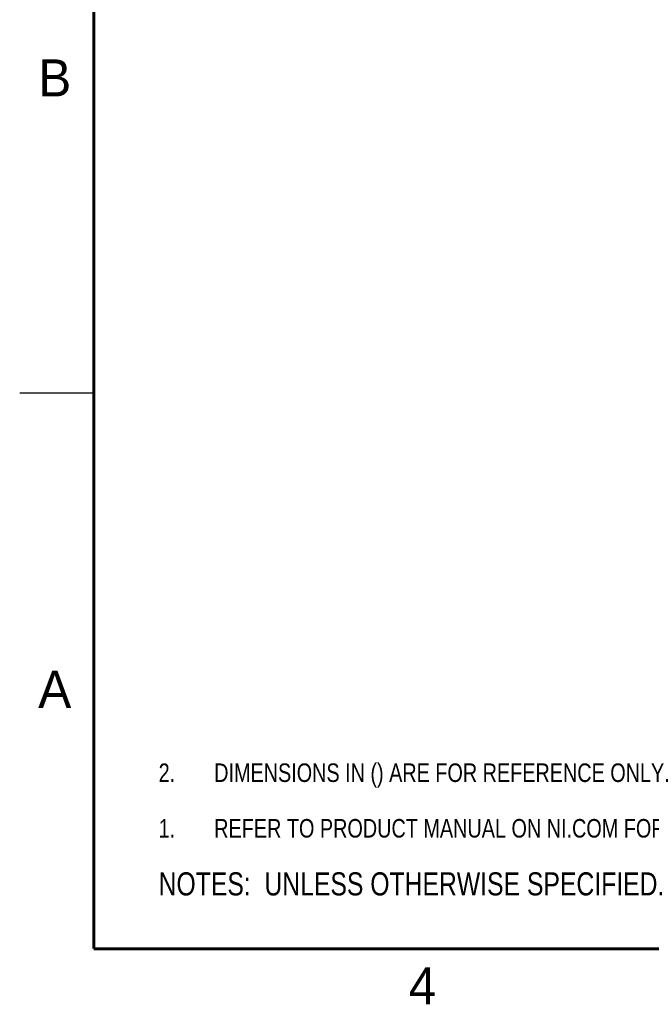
# Model space of a CAD drawing. Header units: inches. Extents: x 0 to 22, y 0 to 17.
# Tile 1 of 27: x 0 to 4.3, y 0.1 to 6.8. Entities that reach past the tile are written whole.
import ezdxf

# ---------------------------------------------------------------- set-up
doc = ezdxf.new("R2010")
doc.units = ezdxf.units.IN
doc.header["$LTSCALE"] = 1.21
doc.header["$MEASUREMENT"] = 0
doc.layers.get('0').update_dxf_attribs({"linetype": 'CONTINUOUS'})
doc.layers.add('DETAIL', color=7, linetype='CONTINUOUS')
doc.styles.get("Standard").update_dxf_attribs({"font": 'txt', "width": 0.8})
doc.styles.add('TEXTSTYLE_2', font='txt')

# ---------------------------------------------------------------- blocks, each defined once
blk = doc.blocks.new('CUSTOM_NOTE_BL0', base_point=(3.6251, 1.3124))
at = {"color": 2, "linetype": 'CONTINUOUS', "width": 0.8}
for s, p in [('1.', (0.9376, 1.2498)), ('REFER TO PRODUCT MANUAL ON NI.COM FOR MORE DETAILS', (1.3125, 1.25))]:
    blk.add_text(s, height=0.125, dxfattribs=at).set_placement(p)
blk = doc.blocks.new('NOTES_HEADER_BL1', base_point=(3.1215, 0.9375))
at = {"layer": 'DETAIL', "color": 2, "linetype": 'CONTINUOUS', "width": 0.8}
blk.add_text('NOTES:  UNLESS OTHERWISE SPECIFIED.', height=0.156, dxfattribs=at).set_placement((0.9375, 0.8595))
blk = doc.blocks.new('DIMS_REF_BL2', base_point=(3.1251, 1.6874))
at = {"layer": 'DETAIL', "color": 2, "linetype": 'CONTINUOUS', "width": 0.8}
for s, p in [('2.', (0.9376, 1.6248)), ('DIMENSIONS IN () ARE FOR REFERENCE ONLY.', (1.3125, 1.625))]:
    blk.add_text(s, height=0.125, dxfattribs=at).set_placement(p)

msp = doc.modelspace()

# ---------------------------------------------------------------- linework, layer by layer
at = {"color": 2, "linetype": 'CONTINUOUS'}
msp.add_line((0, 4.25), (0.5, 4.25), dxfattribs=at)
at = {"color": 7, "linetype": 'CONTINUOUS', "const_width": 0.02}
for points in [[(0.5, 16.5), (0.5, 0.5)], [(0.5, 0.5), (21.5, 0.5)]]:
    msp.add_lwpolyline(points, dxfattribs=at)

# ---------------------------------------------------------------- block references
at = {"color": 2, "linetype": 'CONTINUOUS'}
msp.add_blockref('CUSTOM_NOTE_BL0', (3.6251, 1.3124), dxfattribs=at)
at = {"layer": 'DETAIL', "color": 2, "linetype": 'CONTINUOUS'}
for name, p in [('DIMS_REF_BL2', (3.1251, 1.6874)), ('NOTES_HEADER_BL1', (3.1215, 0.9375))]:
    msp.add_blockref(name, p, dxfattribs=at)

# ---------------------------------------------------------------- texts
at = {"color": 2, "linetype": 'CONTINUOUS', "char_height": 0.25, "width": 0.25, "attachment_point": 1, "line_spacing_factor": 0.9, "style": 'TEXTSTYLE_2'}
for s, insert in [('B', (0.125, 6.5)), ('A', (0.125, 2.375)), ('4', (2.625, 0.375))]:
    msp.add_mtext(s, dxfattribs=dict(at, insert=insert))

doc.saveas('drawing.dxf')
